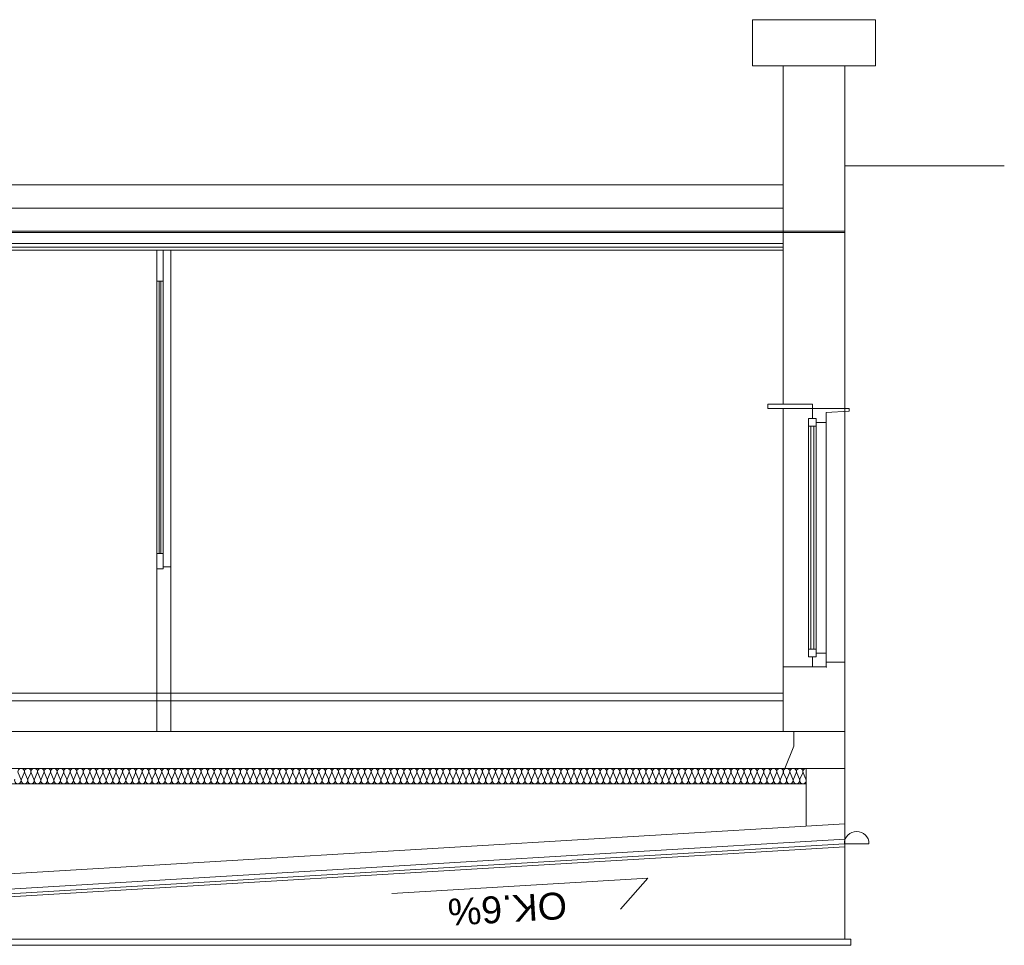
# Model space of a CAD drawing. Header units: millimetres. Extents: x 12683 to 90307, y 30842 to 62253.
# Tile 128 of 152: x 60151 to 60791, y 48957 to 49559. Entities that reach past the tile are written whole.
import ezdxf

# ---------------------------------------------------------------- set-up
doc = ezdxf.new("R2010")
doc.units = ezdxf.units.MM
doc.header["$LTSCALE"] = 0.6
doc.layers.add('zzz_podklady_sciany', color=252, linetype='Continuous', lineweight=15)
doc.layers.add('zzzz_podklady_przekroje', color=252, linetype='Continuous', lineweight=15)
doc.styles.add('GENERATED_STYLE_1', font='ARIAL.TTF')

msp = doc.modelspace()

# ---------------------------------------------------------------- linework, layer by layer
at = {"layer": 'zzz_podklady_sciany'}
msp.add_line((60239.87, 49409.46), (60239.87, 49096.46), dxfattribs=at)
at = {"layer": 'zzzz_podklady_przekroje'}
for p, q in [((60626.87, 49559.46), (60706.87, 49559.46)), ((60626.87, 49529.46), (60626.87, 49559.46)), ((60706.87, 49529.46), (60706.87, 49559.46)), ((60626.87, 49529.46), (60706.87, 49529.46)), ((60646.87, 49529.46), (60646.87, 49309.46)), ((60686.87, 49529.46), (60686.87, 49021.46)), ((60686.87, 49464.46), (60790.61, 49464.46)), ((60053.87, 49451.96), (60646.87, 49451.96)), ((60053.87, 49436.96), (60646.87, 49436.96)), ((59490.4, 49421.96), (60686.87, 49421.96)), ((59490.4, 49420.96), (60686.87, 49420.96)), ((59490.4, 49413.96), (60646.87, 49413.96)), ((59490.4, 49411.46), (60646.87, 49411.46)), ((59490.4, 49409.46), (60646.87, 49409.46)), ((60239.87, 49409.46), (60239.87, 49389.46)), ((60243.87, 49409.46), (60243.87, 49389.46)), ((60248.87, 49203.46), (60248.87, 49409.46)), ((60239.87, 49212.26), (60239.87, 49389.46)), ((60243.87, 49389.46), (60239.87, 49389.46)), ((60241.27, 49212.26), (60241.27, 49389.46)), ((60241.27, 49212.26), (60241.27, 49389.46)), ((60242.47, 49389.46), (60242.47, 49212.26)), ((60242.47, 49389.46), (60242.47, 49212.26)), ((60243.87, 49212.26), (60243.87, 49389.46)), ((60636.87, 49306.46), (60636.87, 49309.46)), ((60636.87, 49309.46), (60665.87, 49309.46)), ((60686.87, 49306.46), (60636.87, 49306.46)), ((60646.87, 49138.46), (60646.87, 49306.46)), ((60646.87, 49306.46), (60646.87, 49096.46)), ((60665.87, 49309.46), (60665.87, 49306.46)), ((60665.87, 49306.46), (60665.87, 49299.96)), ((60689.87, 49306.46), (60686.87, 49306.46)), ((60689.87, 49306.46), (60689.87, 49304.75)), ((60668.37, 49299.96), (60663.37, 49299.96)), ((60663.37, 49299.96), (60663.37, 49294.96)), ((60668.37, 49299.96), (60665.87, 49299.96)), ((60668.37, 49299.96), (60668.37, 49294.96)), ((60668.37, 49299.96), (60668.37, 49297.46)), ((60689.87, 49304.75), (60674.87, 49303.96)), ((60674.87, 49303.96), (60674.87, 49297.46)), ((60686.87, 49141.46), (60686.87, 49304.59)), ((60663.37, 49149.96), (60663.37, 49294.96)), ((60668.37, 49294.96), (60663.37, 49294.96)), ((60664.87, 49149.96), (60664.87, 49294.96)), ((60664.87, 49149.96), (60664.87, 49294.96)), ((60666.87, 49294.96), (60666.87, 49149.96)), ((60666.87, 49294.96), (60666.87, 49149.96)), ((60674.87, 49297.46), (60668.37, 49297.46)), ((60668.37, 49149.96), (60668.37, 49294.96)), ((60674.87, 49147.46), (60674.87, 49297.46)), ((60239.87, 49212.26), (60239.87, 49202.26)), ((60243.87, 49212.26), (60239.87, 49212.26)), ((60243.87, 49212.26), (60243.87, 49202.26)), ((60248.87, 49203.46), (60243.87, 49203.46)), ((60243.87, 49203.46), (60243.87, 49202.26)), ((60248.87, 49203.46), (60248.87, 49096.46)), ((60243.87, 49202.26), (60239.87, 49202.26)), ((60243.87, 49202.26), (60239.87, 49202.26)), ((60239.87, 49202.26), (60239.87, 49199.46)), ((60668.37, 49149.96), (60663.37, 49149.96)), ((60663.37, 49149.96), (60663.37, 49144.96)), ((60668.37, 49144.96), (60663.37, 49144.96)), ((60665.87, 49144.96), (60665.87, 49138.46)), ((60668.37, 49144.96), (60665.87, 49144.96)), ((60668.37, 49149.96), (60668.37, 49144.96)), ((60674.87, 49147.46), (60668.37, 49147.46)), ((60668.37, 49147.46), (60668.37, 49144.96)), ((60674.87, 49147.46), (60674.87, 49138.46)), ((60674.87, 49138.46), (60646.87, 49138.46)), ((60686.87, 49141.46), (60674.87, 49141.46)), ((60053.87, 49121.46), (60646.87, 49121.46)), ((60053.87, 49116.46), (60646.87, 49116.46)), ((59490.4, 49096.46), (60686.87, 49096.46)), ((60653.87, 49096.46), (60653.87, 49086.94)), ((60653.87, 49086.94), (60647.93, 49072.46)), ((59490.4, 49072.46), (60686.87, 49072.46)), ((60151.41, 49065.44), (60149.64, 49069.48)), ((60153.54, 49069.48), (60151.77, 49065.44)), ((60155.66, 49065.44), (60153.89, 49069.48)), ((60157.79, 49069.48), (60156.02, 49065.44)), ((60159.91, 49065.44), (60158.14, 49069.48)), ((60162.04, 49069.48), (60160.27, 49065.44)), ((60164.17, 49065.44), (60162.4, 49069.48)), ((60166.29, 49069.48), (60164.52, 49065.44)), ((60168.42, 49065.44), (60166.65, 49069.48)), ((60170.54, 49069.48), (60168.78, 49065.44)), ((60172.67, 49065.44), (60170.9, 49069.48)), ((60174.8, 49069.48), (60173.03, 49065.44)), ((60176.92, 49065.44), (60175.15, 49069.48)), ((60179.05, 49069.48), (60177.28, 49065.44)), ((60181.18, 49065.44), (60179.41, 49069.48)), ((60183.3, 49069.48), (60181.53, 49065.44)), ((60185.43, 49065.44), (60183.66, 49069.48)), ((60187.55, 49069.48), (60185.79, 49065.44)), ((60189.68, 49065.44), (60187.91, 49069.48)), ((60191.81, 49069.48), (60190.04, 49065.44)), ((60193.93, 49065.44), (60192.16, 49069.48)), ((60196.06, 49069.48), (60194.29, 49065.44)), ((60198.19, 49065.44), (60196.42, 49069.48)), ((60200.31, 49069.48), (60198.54, 49065.44)), ((60202.44, 49065.44), (60200.67, 49069.48)), ((60204.56, 49069.48), (60202.79, 49065.44)), ((60206.69, 49065.44), (60204.92, 49069.48)), ((60208.82, 49069.48), (60207.05, 49065.44)), ((60210.94, 49065.44), (60209.17, 49069.48)), ((60213.07, 49069.48), (60211.3, 49065.44)), ((60215.19, 49065.44), (60213.43, 49069.48)), ((60217.32, 49069.48), (60215.55, 49065.44)), ((60219.45, 49065.44), (60217.68, 49069.48)), ((60221.57, 49069.48), (60219.8, 49065.44)), ((60223.7, 49065.44), (60221.93, 49069.48)), ((60225.83, 49069.48), (60224.06, 49065.44)), ((60227.95, 49065.44), (60226.18, 49069.48)), ((60230.08, 49069.48), (60228.31, 49065.44)), ((60232.2, 49065.44), (60230.44, 49069.48)), ((60234.33, 49069.48), (60232.56, 49065.44)), ((60236.46, 49065.44), (60234.69, 49069.48)), ((60238.58, 49069.48), (60236.81, 49065.44)), ((60240.71, 49065.44), (60238.94, 49069.48)), ((60242.84, 49069.48), (60241.07, 49065.44)), ((60244.96, 49065.44), (60243.19, 49069.48)), ((60247.09, 49069.48), (60245.32, 49065.44)), ((60249.21, 49065.44), (60247.44, 49069.48)), ((60251.34, 49069.48), (60249.57, 49065.44)), ((60253.47, 49065.44), (60251.7, 49069.48)), ((60255.59, 49069.48), (60253.82, 49065.44)), ((60257.72, 49065.44), (60255.95, 49069.48)), ((60259.84, 49069.48), (60258.08, 49065.44)), ((60261.97, 49065.44), (60260.2, 49069.48)), ((60264.1, 49069.48), (60262.33, 49065.44)), ((60266.22, 49065.44), (60264.45, 49069.48)), ((60268.35, 49069.48), (60266.58, 49065.44)), ((60270.48, 49065.44), (60268.71, 49069.48)), ((60272.6, 49069.48), (60270.83, 49065.44)), ((60274.73, 49065.44), (60272.96, 49069.48)), ((60276.85, 49069.48), (60275.09, 49065.44)), ((60278.98, 49065.44), (60277.21, 49069.48)), ((60281.11, 49069.48), (60279.34, 49065.44)), ((60283.23, 49065.44), (60281.46, 49069.48)), ((60285.36, 49069.48), (60283.59, 49065.44)), ((60287.49, 49065.44), (60285.72, 49069.48)), ((60289.61, 49069.48), (60287.84, 49065.44)), ((60291.74, 49065.44), (60289.97, 49069.48)), ((60293.86, 49069.48), (60292.09, 49065.44)), ((60295.99, 49065.44), (60294.22, 49069.48)), ((60298.12, 49069.48), (60296.35, 49065.44)), ((60300.24, 49065.44), (60298.47, 49069.48)), ((60302.37, 49069.48), (60300.6, 49065.44)), ((60304.49, 49065.44), (60302.73, 49069.48)), ((60306.62, 49069.48), (60304.85, 49065.44)), ((60308.75, 49065.44), (60306.98, 49069.48)), ((60310.87, 49069.48), (60309.1, 49065.44)), ((60313, 49065.44), (60311.23, 49069.48)), ((60315.13, 49069.48), (60313.36, 49065.44)), ((60317.25, 49065.44), (60315.48, 49069.48)), ((60319.38, 49069.48), (60317.61, 49065.44)), ((60321.5, 49065.44), (60319.74, 49069.48)), ((60323.63, 49069.48), (60321.86, 49065.44)), ((60325.76, 49065.44), (60323.99, 49069.48)), ((60327.88, 49069.48), (60326.11, 49065.44)), ((60330.01, 49065.44), (60328.24, 49069.48)), ((60332.14, 49069.48), (60330.37, 49065.44)), ((60334.26, 49065.44), (60332.49, 49069.48)), ((60336.39, 49069.48), (60334.62, 49065.44)), ((60338.51, 49065.44), (60336.74, 49069.48)), ((60340.64, 49069.48), (60338.87, 49065.44)), ((60342.77, 49065.44), (60341, 49069.48)), ((60344.89, 49069.48), (60343.12, 49065.44)), ((60347.02, 49065.44), (60345.25, 49069.48)), ((60349.14, 49069.48), (60347.38, 49065.44)), ((60351.27, 49065.44), (60349.5, 49069.48)), ((60353.4, 49069.48), (60351.63, 49065.44)), ((60355.52, 49065.44), (60353.75, 49069.48)), ((60357.65, 49069.48), (60355.88, 49065.44)), ((60359.78, 49065.44), (60358.01, 49069.48)), ((60361.9, 49069.48), (60360.13, 49065.44)), ((60364.03, 49065.44), (60362.26, 49069.48)), ((60366.15, 49069.48), (60364.39, 49065.44)), ((60368.28, 49065.44), (60366.51, 49069.48)), ((60370.41, 49069.48), (60368.64, 49065.44)), ((60372.53, 49065.44), (60370.76, 49069.48)), ((60374.66, 49069.48), (60372.89, 49065.44)), ((60376.79, 49065.44), (60375.02, 49069.48)), ((60378.91, 49069.48), (60377.14, 49065.44)), ((60381.04, 49065.44), (60379.27, 49069.48)), ((60383.16, 49069.48), (60381.39, 49065.44)), ((60385.29, 49065.44), (60383.52, 49069.48)), ((60387.42, 49069.48), (60385.65, 49065.44)), ((60389.54, 49065.44), (60387.77, 49069.48)), ((60391.67, 49069.48), (60389.9, 49065.44)), ((60393.79, 49065.44), (60392.03, 49069.48)), ((60395.92, 49069.48), (60394.15, 49065.44)), ((60398.05, 49065.44), (60396.28, 49069.48)), ((60400.17, 49069.48), (60398.4, 49065.44)), ((60402.3, 49065.44), (60400.53, 49069.48)), ((60404.43, 49069.48), (60402.66, 49065.44)), ((60406.55, 49065.44), (60404.78, 49069.48)), ((60408.68, 49069.48), (60406.91, 49065.44)), ((60410.8, 49065.44), (60409.04, 49069.48)), ((60412.93, 49069.48), (60411.16, 49065.44)), ((60415.06, 49065.44), (60413.29, 49069.48)), ((60417.18, 49069.48), (60415.41, 49065.44)), ((60419.31, 49065.44), (60417.54, 49069.48)), ((60421.44, 49069.48), (60419.67, 49065.44)), ((60423.56, 49065.44), (60421.79, 49069.48)), ((60425.69, 49069.48), (60423.92, 49065.44)), ((60427.81, 49065.44), (60426.04, 49069.48)), ((60429.94, 49069.48), (60428.17, 49065.44)), ((60432.07, 49065.44), (60430.3, 49069.48)), ((60434.19, 49069.48), (60432.42, 49065.44)), ((60436.32, 49065.44), (60434.55, 49069.48)), ((60438.44, 49069.48), (60436.68, 49065.44)), ((60440.57, 49065.44), (60438.8, 49069.48)), ((60442.7, 49069.48), (60440.93, 49065.44)), ((60444.82, 49065.44), (60443.05, 49069.48)), ((60446.95, 49069.48), (60445.18, 49065.44)), ((60449.08, 49065.44), (60447.31, 49069.48)), ((60451.2, 49069.48), (60449.43, 49065.44)), ((60453.33, 49065.44), (60451.56, 49069.48)), ((60455.45, 49069.48), (60453.69, 49065.44)), ((60457.58, 49065.44), (60455.81, 49069.48)), ((60459.71, 49069.48), (60457.94, 49065.44)), ((60461.83, 49065.44), (60460.06, 49069.48)), ((60463.96, 49069.48), (60462.19, 49065.44)), ((60466.09, 49065.44), (60464.32, 49069.48)), ((60468.21, 49069.48), (60466.44, 49065.44)), ((60470.34, 49065.44), (60468.57, 49069.48)), ((60472.46, 49069.48), (60470.69, 49065.44)), ((60474.59, 49065.44), (60472.82, 49069.48)), ((60476.72, 49069.48), (60474.95, 49065.44)), ((60478.84, 49065.44), (60477.07, 49069.48)), ((60480.97, 49069.48), (60479.2, 49065.44)), ((60483.09, 49065.44), (60481.33, 49069.48)), ((60485.22, 49069.48), (60483.45, 49065.44)), ((60487.35, 49065.44), (60485.58, 49069.48)), ((60489.47, 49069.48), (60487.7, 49065.44)), ((60491.6, 49065.44), (60489.83, 49069.48)), ((60493.73, 49069.48), (60491.96, 49065.44)), ((60495.85, 49065.44), (60494.08, 49069.48)), ((60497.98, 49069.48), (60496.21, 49065.44)), ((60500.1, 49065.44), (60498.34, 49069.48)), ((60502.23, 49069.48), (60500.46, 49065.44)), ((60504.36, 49065.44), (60502.59, 49069.48)), ((60506.48, 49069.48), (60504.71, 49065.44)), ((60508.61, 49065.44), (60506.84, 49069.48)), ((60510.74, 49069.48), (60508.97, 49065.44)), ((60512.86, 49065.44), (60511.09, 49069.48)), ((60514.99, 49069.48), (60513.22, 49065.44)), ((60517.11, 49065.44), (60515.34, 49069.48)), ((60519.24, 49069.48), (60517.47, 49065.44)), ((60521.37, 49065.44), (60519.6, 49069.48)), ((60523.49, 49069.48), (60521.72, 49065.44)), ((60525.62, 49065.44), (60523.85, 49069.48)), ((60527.74, 49069.48), (60525.98, 49065.44)), ((60529.87, 49065.44), (60528.1, 49069.48)), ((60532, 49069.48), (60530.23, 49065.44)), ((60534.12, 49065.44), (60532.35, 49069.48)), ((60536.25, 49069.48), (60534.48, 49065.44)), ((60538.38, 49065.44), (60536.61, 49069.48)), ((60540.5, 49069.48), (60538.73, 49065.44)), ((60542.63, 49065.44), (60540.86, 49069.48)), ((60544.75, 49069.48), (60542.99, 49065.44)), ((60546.88, 49065.44), (60545.11, 49069.48)), ((60549.01, 49069.48), (60547.24, 49065.44)), ((60551.13, 49065.44), (60549.36, 49069.48)), ((60553.26, 49069.48), (60551.49, 49065.44)), ((60555.39, 49065.44), (60553.62, 49069.48)), ((60557.51, 49069.48), (60555.74, 49065.44)), ((60559.64, 49065.44), (60557.87, 49069.48)), ((60561.76, 49069.48), (60559.99, 49065.44)), ((60563.89, 49065.44), (60562.12, 49069.48)), ((60566.02, 49069.48), (60564.25, 49065.44)), ((60568.14, 49065.44), (60566.37, 49069.48)), ((60570.27, 49069.48), (60568.5, 49065.44)), ((60572.39, 49065.44), (60570.63, 49069.48)), ((60574.52, 49069.48), (60572.75, 49065.44)), ((60576.65, 49065.44), (60574.88, 49069.48)), ((60578.77, 49069.48), (60577, 49065.44)), ((60580.9, 49065.44), (60579.13, 49069.48)), ((60583.03, 49069.48), (60581.26, 49065.44)), ((60585.15, 49065.44), (60583.38, 49069.48)), ((60587.28, 49069.48), (60585.51, 49065.44)), ((60589.4, 49065.44), (60587.64, 49069.48)), ((60591.53, 49069.48), (60589.76, 49065.44)), ((60593.66, 49065.44), (60591.89, 49069.48)), ((60595.78, 49069.48), (60594.01, 49065.44)), ((60597.91, 49065.44), (60596.14, 49069.48)), ((60600.04, 49069.48), (60598.27, 49065.44)), ((60602.16, 49065.44), (60600.39, 49069.48)), ((60604.29, 49069.48), (60602.52, 49065.44)), ((60606.41, 49065.44), (60604.64, 49069.48)), ((60608.54, 49069.48), (60606.77, 49065.44)), ((60610.67, 49065.44), (60608.9, 49069.48)), ((60612.79, 49069.48), (60611.02, 49065.44)), ((60614.92, 49065.44), (60613.15, 49069.48)), ((60617.04, 49069.48), (60615.28, 49065.44)), ((60619.17, 49065.44), (60617.4, 49069.48)), ((60621.3, 49069.48), (60619.53, 49065.44)), ((60623.42, 49065.44), (60621.65, 49069.48)), ((60625.55, 49069.48), (60623.78, 49065.44)), ((60627.68, 49065.44), (60625.91, 49069.48)), ((60629.8, 49069.48), (60628.03, 49065.44)), ((60631.93, 49065.44), (60630.16, 49069.48)), ((60634.05, 49069.48), (60632.29, 49065.44)), ((60636.18, 49065.44), (60634.41, 49069.48)), ((60638.31, 49069.48), (60636.54, 49065.44)), ((60640.43, 49065.44), (60638.66, 49069.48)), ((60642.56, 49069.48), (60640.79, 49065.44)), ((60644.69, 49065.44), (60642.92, 49069.48)), ((60646.81, 49069.48), (60645.04, 49065.44)), ((60648.94, 49065.44), (60647.17, 49069.48)), ((60651.06, 49069.48), (60649.29, 49065.44)), ((60653.19, 49065.44), (60651.42, 49069.48)), ((60655.32, 49069.48), (60653.55, 49065.44)), ((60657.44, 49065.44), (60655.67, 49069.48)), ((60659.57, 49069.48), (60657.8, 49065.44)), ((60661.69, 49065.44), (60659.93, 49069.48)), ((60661.87, 49072.46), (60661.87, 49034.99)), ((59490.4, 49062.46), (60661.87, 49062.46)), ((60686.87, 49036.49), (59768.87, 48981.41)), ((60686.87, 49026.47), (59768.87, 48971.39)), ((60686.65, 49023.45), (59768.87, 48968.39)), ((60686.65, 49023.45), (60702.65, 49023.45)), ((60686.87, 49021.46), (59768.87, 48966.38)), ((60686.87, 49021.46), (60686.87, 48961.38)), ((60392.43, 48991.01), (60558.83, 49000.99)), ((60558.83, 49000.99), (60541.09, 48980.99)), ((59490.4, 48961.38), (60690.87, 48961.38)), ((60690.87, 48961.38), (60690.87, 48957.38)), ((59490.4, 48957.38), (60690.87, 48957.38))]:
    msp.add_line(p, q, dxfattribs=at)
msp.add_arc((60694.65, 49023.45), 8, 0, 180, dxfattribs=at)
for centre, start_param, end_param in [((60151.59, 49070.33), 1.158004, 5.125183), ((60155.84, 49070.33), 1.158004, 5.125183), ((60160.09, 49070.33), 1.158004, 5.125183), ((60164.34, 49070.33), 1.158004, 5.125183), ((60168.6, 49070.33), 1.158004, 5.125183), ((60172.85, 49070.33), 1.158004, 5.125183), ((60177.1, 49070.33), 1.158004, 5.125183), ((60181.35, 49070.33), 1.158004, 5.125183), ((60185.61, 49070.33), 1.158004, 5.125183), ((60189.86, 49070.33), 1.158004, 5.125183), ((60194.11, 49070.33), 1.158004, 5.125183), ((60198.36, 49070.33), 1.158004, 5.125183), ((60202.62, 49070.33), 1.158004, 5.125183), ((60206.87, 49070.33), 1.158004, 5.125183), ((60211.12, 49070.33), 1.158004, 5.125183), ((60215.37, 49070.33), 1.158004, 5.125183), ((60219.63, 49070.33), 1.158004, 5.125183), ((60223.88, 49070.33), 1.158004, 5.125183), ((60228.13, 49070.33), 1.158004, 5.125183), ((60232.38, 49070.33), 1.158004, 5.125183), ((60236.64, 49070.33), 1.158004, 5.125183), ((60240.89, 49070.33), 1.158004, 5.125183), ((60245.14, 49070.33), 1.158004, 5.125183), ((60249.39, 49070.33), 1.158004, 5.125183), ((60253.64, 49070.33), 1.158004, 5.125183), ((60257.9, 49070.33), 1.158004, 5.125183), ((60262.15, 49070.33), 1.158004, 5.125183), ((60266.4, 49070.33), 1.158004, 5.125183), ((60270.65, 49070.33), 1.158004, 5.125183), ((60274.91, 49070.33), 1.158004, 5.125183), ((60279.16, 49070.33), 1.158004, 5.125183), ((60283.41, 49070.33), 1.158004, 5.125183), ((60287.66, 49070.33), 1.158004, 5.125183), ((60291.92, 49070.33), 1.158004, 5.125183), ((60296.17, 49070.33), 1.158004, 5.125183), ((60300.42, 49070.33), 1.158004, 5.125183), ((60304.67, 49070.33), 1.158004, 5.125183), ((60308.93, 49070.33), 1.158004, 5.125183), ((60313.18, 49070.33), 1.158004, 5.125183), ((60317.43, 49070.33), 1.158004, 5.125183), ((60321.68, 49070.33), 1.158004, 5.125183), ((60325.94, 49070.33), 1.158004, 5.125183), ((60330.19, 49070.33), 1.158004, 5.125183), ((60334.44, 49070.33), 1.158004, 5.125183), ((60338.69, 49070.33), 1.158004, 5.125183), ((60342.94, 49070.33), 1.158004, 5.125183), ((60347.2, 49070.33), 1.158004, 5.125183), ((60351.45, 49070.33), 1.158004, 5.125183), ((60355.7, 49070.33), 1.158004, 5.125183), ((60359.95, 49070.33), 1.158004, 5.125183), ((60364.21, 49070.33), 1.158004, 5.125183), ((60368.46, 49070.33), 1.158004, 5.125183), ((60372.71, 49070.33), 1.158004, 5.125183), ((60376.96, 49070.33), 1.158004, 5.125183), ((60381.22, 49070.33), 1.158004, 5.125183), ((60385.47, 49070.33), 1.158004, 5.125183), ((60389.72, 49070.33), 1.158004, 5.125183), ((60393.97, 49070.33), 1.158004, 5.125183), ((60398.23, 49070.33), 1.158004, 5.125183), ((60402.48, 49070.33), 1.158004, 5.125183), ((60406.73, 49070.33), 1.158004, 5.125183), ((60410.98, 49070.33), 1.158004, 5.125183), ((60415.24, 49070.33), 1.158004, 5.125183), ((60419.49, 49070.33), 1.158004, 5.125183), ((60423.74, 49070.33), 1.158004, 5.125183), ((60427.99, 49070.33), 1.158004, 5.125183), ((60432.24, 49070.33), 1.158004, 5.125183), ((60436.5, 49070.33), 1.158004, 5.125183), ((60440.75, 49070.33), 1.158004, 5.125183), ((60445, 49070.33), 1.158004, 5.125183), ((60449.25, 49070.33), 1.158004, 5.125183), ((60453.51, 49070.33), 1.158004, 5.125183), ((60457.76, 49070.33), 1.158004, 5.125183), ((60462.01, 49070.33), 1.158004, 5.125183), ((60466.26, 49070.33), 1.158004, 5.125183), ((60470.52, 49070.33), 1.158004, 5.125183), ((60474.77, 49070.33), 1.158004, 5.125183), ((60479.02, 49070.33), 1.158004, 5.125183), ((60483.27, 49070.33), 1.158004, 5.125183), ((60487.53, 49070.33), 1.158004, 5.125183), ((60491.78, 49070.33), 1.158004, 5.125183), ((60496.03, 49070.33), 1.158004, 5.125183), ((60500.28, 49070.33), 1.158004, 5.125183), ((60504.54, 49070.33), 1.158004, 5.125183), ((60508.79, 49070.33), 1.158004, 5.125183), ((60513.04, 49070.33), 1.158004, 5.125183), ((60517.29, 49070.33), 1.158004, 5.125183), ((60521.54, 49070.33), 1.158004, 5.125183), ((60525.8, 49070.33), 1.158004, 5.125183), ((60530.05, 49070.33), 1.158004, 5.125183), ((60534.3, 49070.33), 1.158004, 5.125183), ((60538.55, 49070.33), 1.158004, 5.125183), ((60542.81, 49070.33), 1.158004, 5.125183), ((60547.06, 49070.33), 1.158004, 5.125183), ((60551.31, 49070.33), 1.158004, 5.125183), ((60555.56, 49070.33), 1.158004, 5.125183), ((60559.82, 49070.33), 1.158004, 5.125183), ((60564.07, 49070.33), 1.158004, 5.125183), ((60568.32, 49070.33), 1.158004, 5.125183), ((60572.57, 49070.33), 1.158004, 5.125183), ((60576.83, 49070.33), 1.158004, 5.125183), ((60581.08, 49070.33), 1.158004, 5.125183), ((60585.33, 49070.33), 1.158004, 5.125183), ((60589.58, 49070.33), 1.158004, 5.125183), ((60593.84, 49070.33), 1.158004, 5.125183), ((60598.09, 49070.33), 1.158004, 5.125183), ((60602.34, 49070.33), 1.158004, 5.125183), ((60606.59, 49070.33), 1.158004, 5.125183), ((60610.84, 49070.33), 1.158004, 5.125183), ((60615.1, 49070.33), 1.158004, 5.125183), ((60619.35, 49070.33), 1.158004, 5.125183), ((60623.6, 49070.33), 1.158004, 5.125183), ((60627.85, 49070.33), 1.158004, 5.125183), ((60632.11, 49070.33), 1.158004, 5.125183), ((60636.36, 49070.33), 1.158004, 5.125183), ((60640.61, 49070.33), 1.158004, 5.125183), ((60644.86, 49070.33), 1.158004, 5.125183), ((60649.12, 49070.33), 1.158004, 5.125183), ((60653.37, 49070.33), 1.158004, 5.125183), ((60657.62, 49070.33), 1.158004, 5.125183), ((60661.87, 49070.33), 3.141593, 5.125182), ((60149.46, 49064.59), 4.299595, 8.266775), ((60153.71, 49064.59), 4.299595, 8.266775), ((60157.97, 49064.59), 4.299595, 8.266775), ((60162.22, 49064.59), 4.299595, 8.266775), ((60166.47, 49064.59), 4.299595, 8.266775), ((60170.72, 49064.59), 4.299595, 8.266775), ((60174.98, 49064.59), 4.299595, 8.266775), ((60179.23, 49064.59), 4.299595, 8.266775), ((60183.48, 49064.59), 4.299595, 8.266775), ((60187.73, 49064.59), 4.299595, 8.266775), ((60191.99, 49064.59), 4.299595, 8.266775), ((60196.24, 49064.59), 4.299595, 8.266775), ((60200.49, 49064.59), 4.299595, 8.266775), ((60204.74, 49064.59), 4.299595, 8.266775), ((60208.99, 49064.59), 4.299595, 8.266775), ((60213.25, 49064.59), 4.299595, 8.266775), ((60217.5, 49064.59), 4.299595, 8.266775), ((60221.75, 49064.59), 4.299595, 8.266775), ((60226, 49064.59), 4.299595, 8.266775), ((60230.26, 49064.59), 4.299595, 8.266775), ((60234.51, 49064.59), 4.299595, 8.266775), ((60238.76, 49064.59), 4.299595, 8.266775), ((60243.01, 49064.59), 4.299595, 8.266775), ((60247.27, 49064.59), 4.299595, 8.266775), ((60251.52, 49064.59), 4.299595, 8.266775), ((60255.77, 49064.59), 4.299595, 8.266775), ((60260.02, 49064.59), 4.299595, 8.266775), ((60264.28, 49064.59), 4.299595, 8.266775), ((60268.53, 49064.59), 4.299595, 8.266775), ((60272.78, 49064.59), 4.299595, 8.266775), ((60277.03, 49064.59), 4.299595, 8.266775), ((60281.29, 49064.59), 4.299595, 8.266775), ((60285.54, 49064.59), 4.299595, 8.266775), ((60289.79, 49064.59), 4.299595, 8.266775), ((60294.04, 49064.59), 4.299595, 8.266775), ((60298.29, 49064.59), 4.299595, 8.266775), ((60302.55, 49064.59), 4.299595, 8.266775), ((60306.8, 49064.59), 4.299595, 8.266775), ((60311.05, 49064.59), 4.299595, 8.266775), ((60315.3, 49064.59), 4.299595, 8.266775), ((60319.56, 49064.59), 4.299595, 8.266775), ((60323.81, 49064.59), 4.299595, 8.266775), ((60328.06, 49064.59), 4.299595, 8.266775), ((60332.31, 49064.59), 4.299595, 8.266775), ((60336.57, 49064.59), 4.299595, 8.266775), ((60340.82, 49064.59), 4.299595, 8.266775), ((60345.07, 49064.59), 4.299595, 8.266775), ((60349.32, 49064.59), 4.299595, 8.266775), ((60353.58, 49064.59), 4.299595, 8.266775), ((60357.83, 49064.59), 4.299595, 8.266775), ((60362.08, 49064.59), 4.299595, 8.266775), ((60366.33, 49064.59), 4.299595, 8.266775), ((60370.59, 49064.59), 4.299595, 8.266775), ((60374.84, 49064.59), 4.299595, 8.266775), ((60379.09, 49064.59), 4.299595, 8.266775), ((60383.34, 49064.59), 4.299595, 8.266775), ((60387.59, 49064.59), 4.299595, 8.266775), ((60391.85, 49064.59), 4.299595, 8.266775), ((60396.1, 49064.59), 4.299595, 8.266775), ((60400.35, 49064.59), 4.299595, 8.266775), ((60404.6, 49064.59), 4.299595, 8.266775), ((60408.86, 49064.59), 4.299595, 8.266775), ((60413.11, 49064.59), 4.299595, 8.266775), ((60417.36, 49064.59), 4.299595, 8.266775), ((60421.61, 49064.59), 4.299595, 8.266775), ((60425.87, 49064.59), 4.299595, 8.266775), ((60430.12, 49064.59), 4.299595, 8.266775), ((60434.37, 49064.59), 4.299595, 8.266775), ((60438.62, 49064.59), 4.299595, 8.266775), ((60442.88, 49064.59), 4.299595, 8.266775), ((60447.13, 49064.59), 4.299595, 8.266775), ((60451.38, 49064.59), 4.299595, 8.266775), ((60455.63, 49064.59), 4.299595, 8.266775), ((60459.89, 49064.59), 4.299595, 8.266775), ((60464.14, 49064.59), 4.299595, 8.266775), ((60468.39, 49064.59), 4.299595, 8.266775), ((60472.64, 49064.59), 4.299595, 8.266775), ((60476.89, 49064.59), 4.299595, 8.266775), ((60481.15, 49064.59), 4.299595, 8.266775), ((60485.4, 49064.59), 4.299595, 8.266775), ((60489.65, 49064.59), 4.299595, 8.266775), ((60493.9, 49064.59), 4.299595, 8.266775), ((60498.16, 49064.59), 4.299595, 8.266775), ((60502.41, 49064.59), 4.299595, 8.266775), ((60506.66, 49064.59), 4.299595, 8.266775), ((60510.91, 49064.59), 4.299595, 8.266775), ((60515.17, 49064.59), 4.299595, 8.266775), ((60519.42, 49064.59), 4.299595, 8.266775), ((60523.67, 49064.59), 4.299595, 8.266775), ((60527.92, 49064.59), 4.299595, 8.266775), ((60532.18, 49064.59), 4.299595, 8.266775), ((60536.43, 49064.59), 4.299595, 8.266775), ((60540.68, 49064.59), 4.299595, 8.266775), ((60544.93, 49064.59), 4.299595, 8.266775), ((60549.19, 49064.59), 4.299595, 8.266775), ((60553.44, 49064.59), 4.299595, 8.266775), ((60557.69, 49064.59), 4.299595, 8.266775), ((60561.94, 49064.59), 4.299595, 8.266775), ((60566.19, 49064.59), 4.299595, 8.266775), ((60570.45, 49064.59), 4.299595, 8.266775), ((60574.7, 49064.59), 4.299595, 8.266775), ((60578.95, 49064.59), 4.299595, 8.266775), ((60583.2, 49064.59), 4.299595, 8.266775), ((60587.46, 49064.59), 4.299595, 8.266775), ((60591.71, 49064.59), 4.299595, 8.266775), ((60595.96, 49064.59), 4.299595, 8.266775), ((60600.21, 49064.59), 4.299595, 8.266775), ((60604.47, 49064.59), 4.299595, 8.266775), ((60608.72, 49064.59), 4.299595, 8.266775), ((60612.97, 49064.59), 4.299595, 8.266775), ((60617.22, 49064.59), 4.299595, 8.266775), ((60621.48, 49064.59), 4.299595, 8.266775), ((60625.73, 49064.59), 4.299595, 8.266775), ((60629.98, 49064.59), 4.299595, 8.266775), ((60634.23, 49064.59), 4.299595, 8.266775), ((60638.49, 49064.59), 4.299595, 8.266775), ((60642.74, 49064.59), 4.299595, 8.266775), ((60646.99, 49064.59), 4.299595, 8.266775), ((60651.24, 49064.59), 4.299595, 8.266775), ((60655.49, 49064.59), 4.299595, 8.266775), ((60659.75, 49064.59), 4.299595, 8.266775)]:
    msp.add_ellipse(centre, major_axis=(0, -2.13), ratio=0.999722, start_param=start_param, end_param=end_param, dxfattribs=at)
msp.add_point((60674.87, 49138.46), dxfattribs=at)

# ---------------------------------------------------------------- texts
at = {"layer": 'zzzz_podklady_przekroje', "insert": (60467.61, 48981.22), "char_height": 17.5, "attachment_point": 5, "rotation": 183.43363, "style": 'GENERATED_STYLE_1'}
msp.add_mtext('{OK.6%}', dxfattribs=at)

doc.saveas('drawing.dxf')
